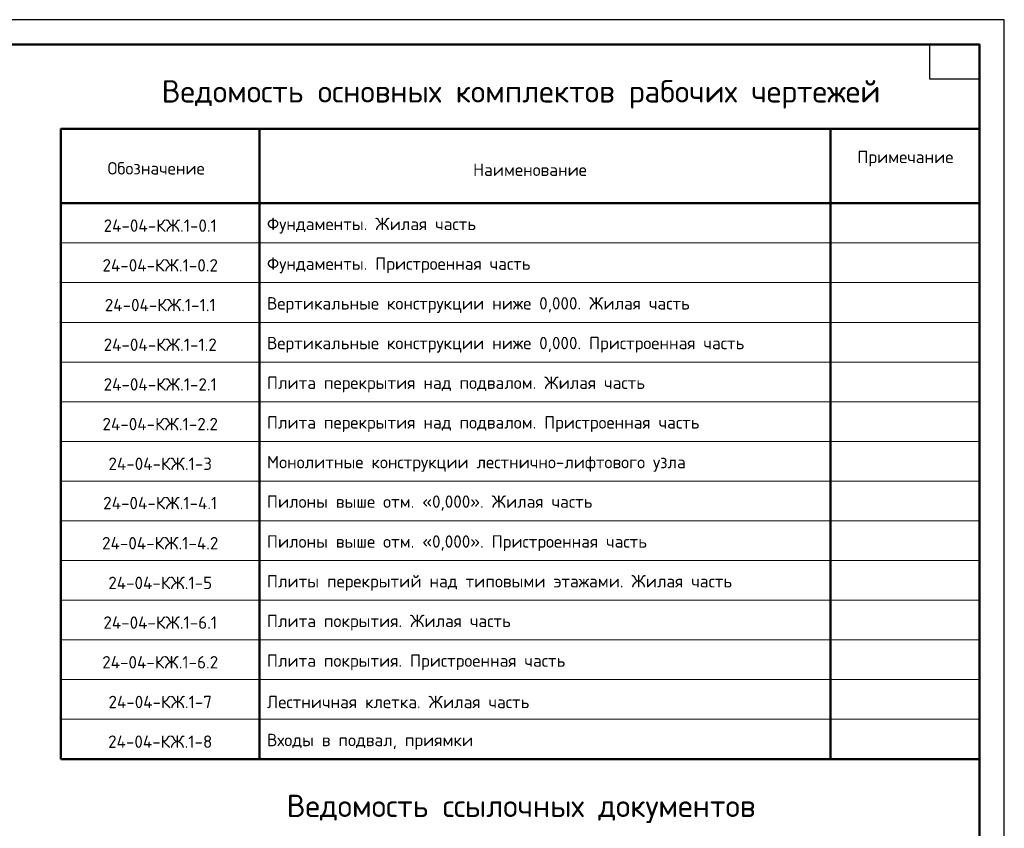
# Model space of a CAD drawing. Header units: millimetres. Extents: x 0 to 42000, y 0 to 29700.
# Tile 4 of 4: x 22170 to 42000, y 13403 to 29700. Entities that reach past the tile are written whole.
import ezdxf

# ---------------------------------------------------------------- set-up
doc = ezdxf.new("R2010")
doc.units = ezdxf.units.MM
doc.layers.add('Standard', color=7, linetype='Continuous', lineweight=25)
doc.layers.add('Общий01', color=7, linetype='Continuous', lineweight=13)
doc.styles.add('ISOCPEUR', font='isocpeur.ttf')

msp = doc.modelspace()

# ---------------------------------------------------------------- linework, layer by layer
at = {"layer": 'Standard', "color": 7, "linetype": 'Continuous', "lineweight": 35, "transparency": 33554687}
for p, q in [((41500, 27600), (41500, 20500)), ((41500, 27600), (41500, 14100)), ((41500, 27200), (41500, 20100)), ((41500, 27200), (41500, 13700))]:
    msp.add_line(p, q, dxfattribs=at)
at = {"layer": 'Standard', "color": 7, "linetype": 'Continuous', "lineweight": 13, "transparency": 33554687}
for p, q in [((23000, 27500), (41500, 27500)), ((23000, 25200), (41500, 25200)), ((23000, 24400), (41500, 24400)), ((23000, 23600), (41500, 23600)), ((23000, 22800), (41500, 22800)), ((23000, 22000), (41500, 22000)), ((23000, 21200), (41500, 21200)), ((23000, 20400), (41500, 20400)), ((23000, 19600), (41500, 19600)), ((23000, 18800), (41500, 18800)), ((23000, 18000), (41500, 18000)), ((23000, 17200), (41500, 17200)), ((23000, 16400), (41500, 16400)), ((23000, 15600), (41500, 15600))]:
    msp.add_line(p, q, dxfattribs=at)
at = {"layer": 'Standard', "color": 7, "linetype": 'Continuous', "lineweight": 50, "transparency": 33554687}
for p, q in [((27000, 27500), (27000, 14800)), ((38500, 27500), (38500, 14800)), ((41500, 27100), (41500, 23200)), ((41500, 27100), (41500, 14400)), ((41500, 27100), (41500, 15200)), ((23000, 26000), (41500, 26000)), ((23000, 14800), (41500, 14800))]:
    msp.add_line(p, q, dxfattribs=at)
at = {"layer": 'Standard', "color": 7, "linetype": 'Continuous', "lineweight": 25, "transparency": 33554687}
for points in [[(0, 0), (42000, 0), (42000, 29700), (0, 29700), (0, 0)], [(41500, 29200), (41500, 28500), (40500, 28500), (40500, 29200), (41500, 29200)]]:
    msp.add_lwpolyline(points, close=True, dxfattribs=at)
at = {"layer": 'Standard', "color": 7, "linetype": 'Continuous', "lineweight": 50, "transparency": 33554687}
msp.add_lwpolyline([(2000, 29200), (41500, 29200), (41500, 500), (2000, 500), (2000, 29200)], close=True, dxfattribs=at)
msp.add_lwpolyline([(23000, 14800), (23000, 27500), (41500, 27500), (41500, 14800)], dxfattribs=at)

# ---------------------------------------------------------------- texts
at = {"layer": 'Standard', "color": 7, "linetype": 'Continuous', "lineweight": 13, "transparency": 33554687, "char_height": 250, "style": 'ISOCPEUR'}
for s, insert, width, attachment_point in [('\\A1;{\\fISOCPEUR|i0|b0;\\H250.000000;\\W1.000000;\\C7;Примечание}\\P', (40008, 26900), 1946.67, 5), ('\\A1;{\\fISOCPEUR|i0|b0;\\H250.000000;\\W1.000000;\\C7;Обозначение}\\P', (24918, 26704), 2084.39, 5), ('\\A1;{\\fISOCPEUR|i0|b0;\\H250.000000;\\W1.000000;\\C7;Наименование}\\P', (32447, 26675), 2322.22, 5), ('\\A1;{\\fISOCPEUR|i0|b0;\\H250.000000;\\W1.000000;\\C7;Фундаменты. Жилая часть}\\P', (27150, 25549), 4348.54, 4), ('\\A1;{\\fISOCPEUR|i0|b0;\\H250.000000;\\W1.000000;\\C7;24-04-КЖ.1-0.1}\\P', (25000, 25549), 2417.35, 5), ('\\A1;{\\fISOCPEUR|i0|b0;\\H250.000000;\\W1.000000;\\C7;Фундаменты. Пристроенная часть}\\P', (27150, 24749), 5548.86, 4), ('\\A1;{\\fISOCPEUR|i0|b0;\\H250.000000;\\W1.000000;\\C7;24-04-КЖ.1-0.2}\\P', (25000, 24749), 2469.9, 5), ('\\A1;{\\fISOCPEUR|i0|b0;\\H250.000000;\\W1.000000;\\C7;Вертикальные конструкции ниже 0,000. Жилая часть}\\P', (27150, 23949), 8586.77, 4), ('\\A1;{\\fISOCPEUR|i0|b0;\\H250.000000;\\W1.000000;\\C7;24-04-КЖ.1-1.1}\\P', (25000, 23949), 2364.8, 5), ('\\A1;{\\fISOCPEUR|i0|b0;\\H250.000000;\\W1.000000;\\C7;Вертикальные конструкции ниже 0,000. Пристроенная часть}\\P', (27150, 23149), 9786.86, 4), ('\\A1;{\\fISOCPEUR|i0|b0;\\H250.000000;\\W1.000000;\\C7;24-04-КЖ.1-1.2}\\P', (25000, 23149), 2417.35, 5), ('\\A1;{\\fISOCPEUR|i0|b0;\\H250.000000;\\W1.000000;\\C7;Плита перекрытия над подвалом. Жилая часть}\\P', (27150, 22349), 7649.17, 4), ('\\A1;{\\fISOCPEUR|i0|b0;\\H250.000000;\\W1.000000;\\C7;24-04-КЖ.1-2.1}\\P', (25000, 22349), 2417.35, 5), ('\\A1;{\\fISOCPEUR|i0|b0;\\H250.000000;\\W1.000000;\\C7;Плита перекрытия над подвалом. Пристроенная часть}\\P', (27150, 21549), 8849.29, 4), ('\\A1;{\\fISOCPEUR|i0|b0;\\H250.000000;\\W1.000000;\\C7;24-04-КЖ.1-2.2}\\P', (25000, 21549), 2469.9, 5), ('\\A1;{\\fISOCPEUR|i0|b0;\\H250.000000;\\W1.000000;\\C7;Монолитные конструкции лестнично-лифтового узла}\\P', (27150, 20749), 8586.77, 4), ('\\A1;{\\fISOCPEUR|i0|b0;\\H250.000000;\\W1.000000;\\C7;24-04-КЖ.1-3}\\P', (25000, 20749), 2219.32, 5), ('\\A1;{\\fISOCPEUR|i0|b0;\\H250.000000;\\W1.000000;\\C7;Пилоны выше отм. «0,000». Жилая часть}\\P', (27150, 19958), 6586.54, 4), ('\\A1;{\\fISOCPEUR|i0|b0;\\H250.000000;\\W1.000000;\\C7;24-04-КЖ.1-4.1}\\P', (25000, 19958), 2442.42, 5), ('\\A1;{\\fISOCPEUR|i0|b0;\\H250.000000;\\W1.000000;\\C7;Пилоны выше отм. «0,000». Пристроенная часть}\\P', (27150, 19149), 7786.69, 4), ('\\A1;{\\fISOCPEUR|i0|b0;\\H250.000000;\\W1.000000;\\C7;24-04-КЖ.1-4.2}\\P', (25000, 19149), 2494.95, 5), ('\\A1;{\\fISOCPEUR|i0|b0;\\H250.000000;\\W1.000000;\\C7;Плиты перекрытий над типовыми этажами. Жилая часть}\\P', (27150, 18349), 9249.32, 4), ('\\A1;{\\fISOCPEUR|i0|b0;\\H250.000000;\\W1.000000;\\C7;24-04-КЖ.1-5}\\P', (25000, 18349), 2219.32, 5), ('\\A1;{\\fISOCPEUR|i0|b0;\\H250.000000;\\W1.000000;\\C7;Плита покрытия. Жилая часть}\\P', (27150, 17549), 4998.73, 4), ('\\A1;{\\fISOCPEUR|i0|b0;\\H250.000000;\\W1.000000;\\C7;24-04-КЖ.1-6.1}\\P', (25000, 17549), 2417.35, 5), ('\\A1;{\\fISOCPEUR|i0|b0;\\H250.000000;\\W1.000000;\\C7;Плита покрытия. Пристроенная часть}\\P', (27150, 16749), 6198.98, 4), ('\\A1;{\\fISOCPEUR|i0|b0;\\H250.000000;\\W1.000000;\\C7;24-04-КЖ.1-6.2}\\P', (25000, 16749), 2469.9, 5), ('\\A1;{\\fISOCPEUR|i0|b0;\\H250.000000;\\W1.000000;\\C7;Лестничная клетка. Жилая часть}\\P', (27150, 15949), 5498.85, 4), ('\\A1;{\\fISOCPEUR|i0|b0;\\H250.000000;\\W1.000000;\\C7;24-04-КЖ.1-7}\\P', (25000, 15949), 2219.32, 5), ('\\A1;{\\fISOCPEUR|i0|b0;\\H250.000000;\\W1.000000;\\C7;Входы в подвал, приямки}\\P', (27150, 15149), 4085.94, 4), ('\\A1;{\\fISOCPEUR|i0|b0;\\H250.000000;\\W1.000000;\\C7;24-04-КЖ.1-8}\\P', (25000, 15149), 2219.32, 5)]:
    msp.add_mtext(s, dxfattribs=dict(at, insert=insert, width=width, attachment_point=attachment_point))
at = {"layer": 'Общий01', "transparency": 33554687, "char_height": 450, "attachment_point": 5, "style": 'ISOCPEUR'}
for s, insert, width in [('\\A1;{\\fISOCPEUR|i0|b0;\\H450.000000;\\W1.000000;\\C7;Ведомость основных комплектов рабочих чертежей}\\P', (32267, 28194), 15028.64), ('\\A1;{\\fISOCPEUR|i0|b0;\\H450.000000;\\W1.000000;\\C7;Ведомость ссылочных документов}\\P', (32267, 13794), 9852.92)]:
    msp.add_mtext(s, dxfattribs=dict(at, insert=insert, width=width))

doc.saveas('drawing.dxf')
